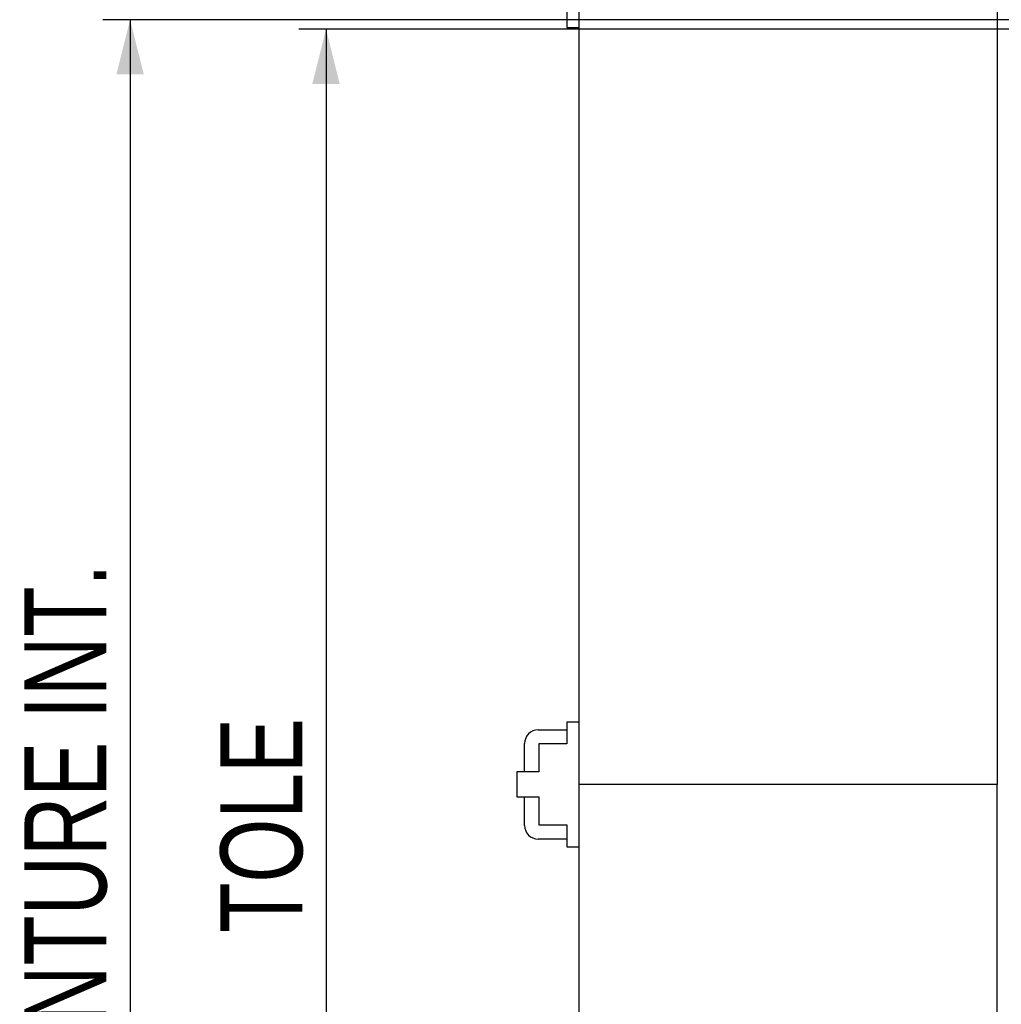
# Model space of a CAD drawing. Header units: millimetres. Extents: x 5 to 415, y 5 to 292.
# Tile 6 of 35: x 39 to 75, y 98 to 134. Entities that reach past the tile are written whole.
import ezdxf

# ---------------------------------------------------------------- set-up
doc = ezdxf.new("R2010")
doc.units = ezdxf.units.MM
doc.layers.add('COTES', color=1, linetype='Continuous')
doc.layers.add('TRAIT-FORT', color=4, linetype='Continuous', lineweight=25)
doc.styles.add('SLDTEXTSTYLE0', font='TXT', dxfattribs={"width": 0.75})
doc.dimstyles.new('SLDDIMSTYLE0', dxfattribs={"dimtxt": 3, "dimasz": 2, "dimexe": 0, "dimexo": 0.0625, "dimgap": 0.75, "dimtad": 1, "dimlfac": 20, "dimrnd": 1e-09, "dimzin": 12, "dimdsep": 46, "dimtxsty": 'SLDTEXTSTYLE0', "dimsah": 1, "dimcen": 0.09, "dimadec": 0, "dimazin": 3, "dimtfac": 1, "dimtofl": 0, "dimtmove": 0, "dimatfit": 3, "dimfxl": 1, "dimfrac": 2, "dimtolj": 1, "dimtzin": 12, "dimarcsym": 0})

# ---------------------------------------------------------------- blocks, each defined once
blk = doc.blocks.new('_D')
at = {"layer": 'COTES', "color": 1, "transparency": 16777216}
for p, q in [((58.514, 135.848), (34.232, 135.848)), ((35.232, 135.848), (35.232, 64.148)), ((73.814, 64.148), (34.232, 64.148))]:
    blk.add_line(p, q, dxfattribs=at)
for points in [[(35.232, 135.848), (34.732, 133.848), (35.732, 133.848)], [(35.232, 64.148), (35.732, 66.148), (34.732, 66.148)]]:
    blk.add_solid(points, dxfattribs=at)
at = {"layer": 'COTES', "color": 1, "transparency": 16777216, "char_height": 3, "attachment_point": 1, "rotation": 90, "style": 'SLDTEXTSTYLE0'}
for s, insert in [('OUVERTURE DALLES FP', (31.364, 83.671)), ('1434', (31.364, 73.679))]:
    blk.add_mtext(s, dxfattribs=dict(at, insert=insert))
blk = doc.blocks.new('_D_1')
at = {"layer": 'COTES', "color": 1, "transparency": 16777216}
for p, q in [((76.164, 133.498), (49.245, 133.498)), ((50.245, 133.498), (50.245, 66.498)), ((76.164, 66.498), (49.245, 66.498))]:
    blk.add_line(p, q, dxfattribs=at)
for points in [[(50.245, 133.498), (49.745, 131.498), (50.745, 131.498)], [(50.245, 66.498), (50.745, 68.498), (49.745, 68.498)]]:
    blk.add_solid(points, dxfattribs=at)
at = {"layer": 'COTES', "color": 1, "transparency": 16777216, "char_height": 3, "attachment_point": 1, "rotation": 90, "style": 'SLDTEXTSTYLE0'}
for s, insert in [('TOLE', (46.378, 100.417)), ('1340', (46.378, 90.425))]:
    blk.add_mtext(s, dxfattribs=dict(at, insert=insert))
blk = doc.blocks.new('_D_9')
at = {"layer": 'COTES', "color": 1, "transparency": 16777216}
for p, q in [((75.814, 133.848), (42.073, 133.848)), ((43.073, 133.848), (43.073, 66.148)), ((75.814, 66.148), (42.073, 66.148))]:
    blk.add_line(p, q, dxfattribs=at)
for points in [[(43.073, 133.848), (42.573, 131.848), (43.573, 131.848)], [(43.073, 66.148), (43.573, 68.148), (42.573, 68.148)]]:
    blk.add_solid(points, dxfattribs=at)
at = {"layer": 'COTES', "color": 1, "transparency": 16777216, "char_height": 3, "attachment_point": 1, "rotation": 90, "style": 'SLDTEXTSTYLE0'}
for s, insert in [('CEINTURE INT.', (39.206, 92.031)), ('1354', (39.206, 82.04))]:
    blk.add_mtext(s, dxfattribs=dict(at, insert=insert))

msp = doc.modelspace()

# ---------------------------------------------------------------- linework, layer by layer
at = {"layer": 'TRAIT-FORT', "color": 4, "linetype": 'Continuous', "lineweight": 25}
for p, q in [((59.51416, 105.84801), (59.51416, 135.84801)), ((74.81416, 135.84801), (74.81416, 105.84801)), ((59.05666, 134.36551), (59.05666, 133.56551)), ((59.05666, 133.56551), (59.51416, 133.56551)), ((58.01416, 107.84801), (59.05666, 107.84801)), ((59.05666, 108.13051), (59.05666, 107.33051)), ((59.51416, 108.13051), (59.05666, 108.13051)), ((57.51416, 106.30551), (57.51416, 107.34801)), ((58.03166, 107.33051), (58.03166, 106.30551)), ((59.05666, 107.33051), (58.03166, 107.33051)), ((57.23166, 106.30551), (57.23166, 105.39051)), ((58.03166, 106.30551), (57.23166, 106.30551)), ((74.81416, 105.84801), (59.51416, 105.84801)), ((59.51416, 75.84801), (59.51416, 105.84801)), ((74.81416, 75.84801), (74.81416, 105.84801)), ((57.23166, 105.39051), (58.03166, 105.39051)), ((57.51416, 104.34801), (57.51416, 105.39051)), ((58.03166, 105.39051), (58.03166, 104.36551)), ((58.03166, 104.36551), (59.05666, 104.36551)), ((59.05666, 104.36551), (59.05666, 103.56551)), ((59.05666, 103.84801), (58.01416, 103.84801)), ((59.05666, 103.56551), (59.51416, 103.56551))]:
    msp.add_line(p, q, dxfattribs=at)
for centre, start, end in [((58.01416, 107.34801), 90, 180), ((58.01416, 104.34801), 180, 270)]:
    msp.add_arc(centre, 0.5, start, end, dxfattribs=at)

# ---------------------------------------------------------------- dimensions: what is measured, and where the dimension line sits
at = {"layer": 'COTES', "color": 1}
for base, p1, p2, text, picture, middle in [((35.23166, 64.14801), (59.51416, 135.84801), (74.81416, 64.14801), '<> OUVERTURE DALLES FP', '_D', (35.23166, 99.99801)), ((43.07315, 66.14801), (76.81416, 133.84801), (76.81416, 66.14801), '<> CEINTURE INT.', '_D_9', (43.07315, 99.99801)), ((50.24499, 66.49801), (77.16416, 133.49801), (77.16416, 66.49801), '<> TOLE', '_D_1', (50.24499, 99.99801))]:
    dim = msp.add_linear_dim(base=base, p1=p1, p2=p2, angle=90, text=text, dimstyle='SLDDIMSTYLE0', dxfattribs=at)
    dim.commit()
    dim.dimension.update_dxf_attribs({"geometry": picture, "text_midpoint": middle, "dimtype": 160})

doc.saveas('drawing.dxf')
